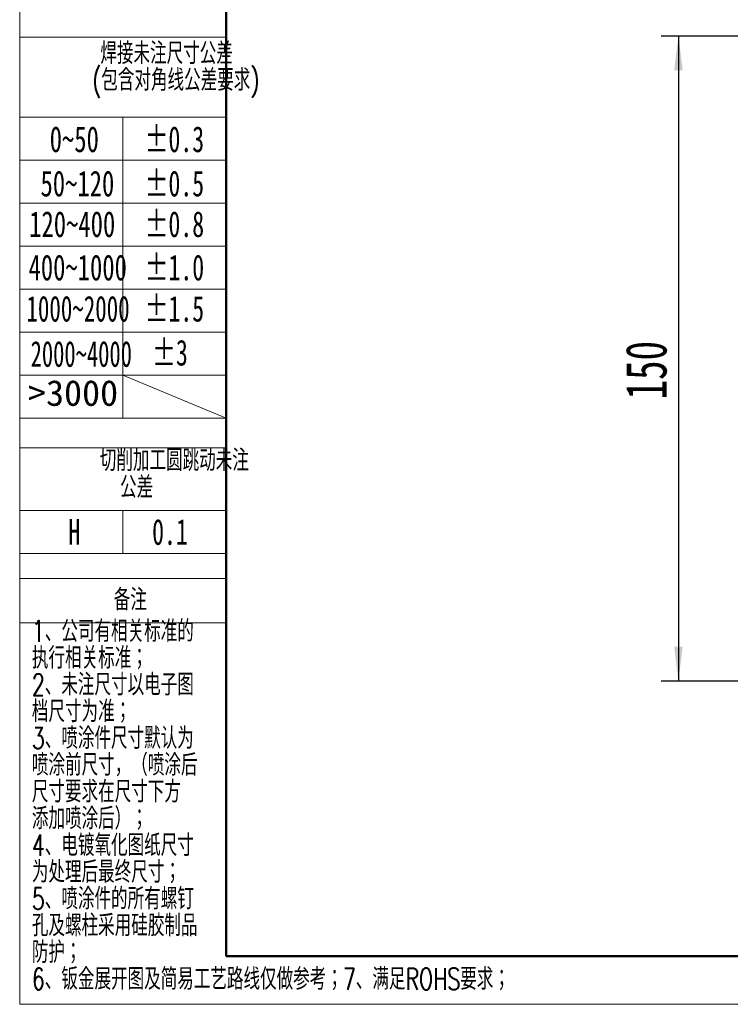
# Model space of a CAD drawing. Header units: millimetres. Extents: x 0 to 420, y 0 to 297.
# Tile 1 of 119: x 0 to 83, y 0 to 115. Entities that reach past the tile are written whole.
import ezdxf

# ---------------------------------------------------------------- set-up
doc = ezdxf.new("R2010")
doc.units = ezdxf.units.MM
doc.linetypes.add('CENTERX2', pattern=[20.32, 12.7, -2.54, 2.54, -2.54])
doc.layers.add('标注层', color=150, linetype='Continuous')
doc.styles.add('SLDTEXTSTYLE0', font='TXT', dxfattribs={"width": 0.7, "bigfont": 'bigfont'})
doc.styles.add('SLDTEXTSTYLE17', font='TXT', dxfattribs={"width": 0.653082})
doc.styles.add('SLDTEXTSTYLE18', font='TXT', dxfattribs={"width": 0.641279})
doc.styles.add('SLDTEXTSTYLE2', font='TXT', dxfattribs={"width": 0.7})
doc.styles.add('SLDTEXTSTYLE5', font='TXT', dxfattribs={"width": 0.677991})
doc.styles.add('SLDTEXTSTYLE7', font='TXT', dxfattribs={"width": 1.026693})
doc.dimstyles.new('SLDDIMSTYLE1', dxfattribs={"dimtxt": 5.457031, "dimasz": 4, "dimexe": 0, "dimexo": 0.0625, "dimgap": 1.364258, "dimtad": 2, "dimlfac": 2, "dimrnd": 1e-09, "dimzin": 12, "dimdsep": 46, "dimtxsty": 'SLDTEXTSTYLE2', "dimsah": 1, "dimcen": 0.09, "dimadec": 0, "dimazin": 3, "dimtfac": 1, "dimtdec": 3, "dimtofl": 0, "dimtmove": 0, "dimatfit": 3, "dimfxl": 1, "dimfrac": 2, "dimtolj": 1, "dimtzin": 12, "dimarcsym": 0})

# ---------------------------------------------------------------- blocks, each defined once
blk = doc.blocks.new('SW_NOTE_22')
at = {"layer": '标注层', "color": 0, "char_height": 2.5, "attachment_point": 2, "style": 'SLDTEXTSTYLE0'}
for s, insert in [('焊接未注尺寸公差', (13.75, 3.22)), ('(包含对角线公差要求)', (14.82, 0.11))]:
    blk.add_mtext(s, dxfattribs=dict(at, insert=insert))
blk = doc.blocks.new('SW_NOTE_23')
at = {"layer": '标注层', "color": 0, "char_height": 2.5, "attachment_point": 2, "style": 'SLDTEXTSTYLE0'}
for s, insert in [('切削加工圆跳动未注', (15.47, 3.22)), ('公差', (11.09, 0.11))]:
    blk.add_mtext(s, dxfattribs=dict(at, insert=insert))
blk = doc.blocks.new('SW_NOTE_24')
at = {"layer": '标注层', "color": 0, "char_height": 2.5, "attachment_point": 1, "style": 'SLDTEXTSTYLE0'}
for s, insert in [('1、公司有相关标准的', (0, 3.22)), ('执行相关标准；', (0, 0.11)), ('2、未注尺寸以电子图', (0, -3)), ('档尺寸为准；', (0, -6.11)), ('3、喷涂件尺寸默认为', (0, -9.22)), ('喷涂前尺寸，（喷涂后', (0, -12.33)), ('尺寸要求在尺寸下方', (0, -15.44)), ('添加喷涂后）；', (0, -18.56)), ('4、电镀氧化图纸尺寸', (0, -21.67)), ('为处理后最终尺寸；', (0, -24.78)), ('5、喷涂件的所有螺钉', (0, -27.89)), ('孔及螺柱采用硅胶制品', (0, -31)), ('防护；', (0, -34.11))]:
    blk.add_mtext(s, dxfattribs=dict(at, insert=insert))
blk = doc.blocks.new('_D_8')
at = {"layer": '标注层'}
for p, q in [((84.93, 112.99), (74.57, 112.99)), ((76.57, 112.99), (76.57, 37.99)), ((84.93, 37.99), (74.57, 37.99))]:
    blk.add_line(p, q, dxfattribs=at)
for points in [[(76.57, 112.99), (76.07, 108.99), (77.07, 108.99)], [(76.57, 37.99), (77.07, 41.99), (76.07, 41.99)]]:
    blk.add_solid(points, dxfattribs=at)
at = {"layer": '标注层', "insert": (70.43, 70.73), "char_height": 4.762, "attachment_point": 1, "rotation": 90, "style": 'SLDTEXTSTYLE2'}
blk.add_mtext('150', dxfattribs=at)

msp = doc.modelspace()

# ---------------------------------------------------------------- linework, layer by layer
at = {"color": 7, "linetype": 'Continuous', "lineweight": 18}
for p, q in [((-0.0005, 297.3966), (-0.0005, 0.3966)), ((-0.0005, 0.3966), (419.993, 0.3966))]:
    msp.add_line(p, q, dxfattribs=at)
at = {"color": 1, "linetype": 'Continuous', "lineweight": 18}
for p, q in [((-0.0005, 290.9894), (-0.0005, 0.3966)), ((-0.0005, 112.8638), (23.9959, 112.8638)), ((-0.0005, 103.5515), (11.9977, 103.5515)), ((11.9977, 103.5515), (11.9977, 68.5515)), ((23.9959, 103.5515), (11.9977, 103.5515)), ((-0.0005, 98.5515), (23.9959, 98.5515)), ((-0.0005, 93.5515), (23.9959, 93.5515)), ((-0.0005, 88.5515), (23.9959, 88.5515)), ((-0.0005, 83.5515), (23.9959, 83.5515)), ((-0.0005, 78.5515), (23.9959, 78.5515)), ((-0.0005, 73.5515), (23.9959, 73.5515)), ((11.9977, 73.5422), (23.9959, 68.5515)), ((-0.0005, 68.5515), (23.9959, 68.5515)), ((-0.0005, 65.0931), (23.9959, 65.0931)), ((-0.0005, 57.8028), (23.9959, 57.8028)), ((11.9977, 57.8028), (11.9977, 52.8028)), ((-0.0005, 52.8028), (23.9959, 52.8028)), ((-0.0005, 49.9051), (23.9959, 49.9051)), ((-0.0005, 44.7515), (23.9959, 44.7515))]:
    msp.add_line(p, q, dxfattribs=at)
at = {"color": 7, "linetype": 'Continuous', "lineweight": 50}
for q in [(23.9959, 290.9894), (413.9959, 5.9894)]:
    msp.add_line((23.9959, 5.9894), q, dxfattribs=at)
at = {"color": 1, "linetype": 'CENTERX2', "lineweight": 18}
msp.add_line((-0.0005, 103.5515), (23.9959, 103.5515), dxfattribs=at)

# ---------------------------------------------------------------- block references
at = {"layer": '标注层', "color": 1}
for name, p in [('SW_NOTE_22', (3.3266, 109.014)), ('SW_NOTE_23', (2.5027, 61.6803)), ('SW_NOTE_24', (1.4141, 41.8149))]:
    msp.add_blockref(name, p, dxfattribs=at)

# ---------------------------------------------------------------- texts
for s, insert, char_height, attachment_point, style in [('0~50', (3.4881, 102.4915), 3, 1, 'SLDTEXTSTYLE2'), ('±0.3', (14.5214, 102.4915), 3, 1, 'SLDTEXTSTYLE5'), ('50~120', (2.4216, 97.3364), 3, 1, 'SLDTEXTSTYLE2'), ('±0.5', (14.5214, 97.3364), 3, 1, 'SLDTEXTSTYLE5'), ('±0.8', (14.5214, 92.6187), 3, 1, 'SLDTEXTSTYLE5'), ('120~400', (1.1049, 92.6187), 3, 1, 'SLDTEXTSTYLE2'), ('400~1000', (1.0294, 87.5727), 3, 1, 'SLDTEXTSTYLE2'), ('±1.0', (14.5214, 87.5727), 3, 1, 'SLDTEXTSTYLE5'), ('1000~2000', (0.7836, 82.7837), 3, 1, 'SLDTEXTSTYLE17'), ('±1.5', (14.5214, 82.7837), 3, 1, 'SLDTEXTSTYLE5'), ('±3', (15.3937, 77.6711), 3, 1, 'SLDTEXTSTYLE5'), ('2000~4000', (1.2699, 77.5261), 3, 1, 'SLDTEXTSTYLE18'), ('>3000', (0.9649, 72.9839), 3, 1, 'SLDTEXTSTYLE7'), ('H', (5.6607, 56.8261), 3, 1, 'SLDTEXTSTYLE5'), ('0.1', (15.3937, 56.8261), 3, 1, 'SLDTEXTSTYLE5'), ('备注', (12.8583, 48.69), 2.5, 2, 'SLDTEXTSTYLE0'), ('6、钣金展开图及简易工艺路线仅做参考；7、满足ROHS要求；', (1.4141, 4.5931), 2.5, 1, 'SLDTEXTSTYLE0')]:
    msp.add_mtext(s, dxfattribs=dict(at, insert=insert, char_height=char_height, attachment_point=attachment_point, style=style))

# ---------------------------------------------------------------- dimensions: what is measured, and where the dimension line sits
at = {"layer": '标注层'}
dim = msp.add_linear_dim(base=(76.5712, 37.9922), p1=(84.9315, 112.9922), p2=(84.9315, 37.9922), angle=90, dimstyle='SLDDIMSTYLE1', dxfattribs=at)
dim.commit()
dim.dimension.update_dxf_attribs({"geometry": '_D_8', "text_midpoint": (76.5712, 75.4922), "dimtype": 160})

doc.saveas('drawing.dxf')
